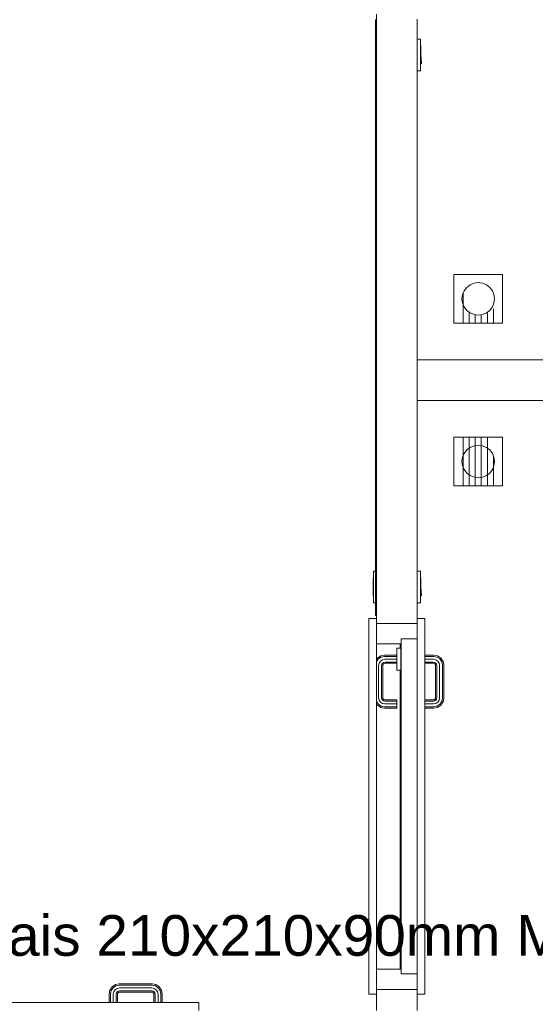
# Model space of a CAD drawing. Header units: millimetres. Extents: x 659 to 1031, y -73 to 11.
# Tile 56 of 141: x 721.25 to 723.79, y -17.77 to -12.93. Entities that reach past the tile are written whole.
import ezdxf

# ---------------------------------------------------------------- set-up
doc = ezdxf.new("R2010")
doc.units = ezdxf.units.MM
doc.header["$MEASUREMENT"] = 0
doc.linetypes.add('NULL', pattern=[0])
for name, color, linetype, lineweight in [('IFC-Elemento construtivo genérico-Contorno', 253, 'Continuous', 5), ('IFC-Parede padrão-Contorno', 44, 'Continuous', 5), ('IFC-Porta-Contorno', 142, 'Continuous', 5), ('IFC-Viga-Contorno', 66, 'Continuous', 5), ('Textos', 7, 'Continuous', 9)]:
    doc.layers.add(name, color=color, linetype=linetype, lineweight=lineweight)
doc.styles.add('Arial', font='arial.ttf')

msp = doc.modelspace()

# ---------------------------------------------------------------- linework, layer by layer
at = {"layer": 'IFC-Elemento construtivo genérico-Contorno', "color": 8, "lineweight": 5}
for p, q in [((723.2058, -13.0241), (723.2218, -13.0241)), ((723.2218, -13.1801), (723.2218, -13.0241)), ((723.2218, -13.0571), (723.2234, -13.0571)), ((723.2234, -13.1471), (723.2234, -13.0571)), ((723.2234, -13.1018), (723.2264, -13.1441)), ((723.2218, -13.1471), (723.2234, -13.1471)), ((723.2234, -13.1441), (723.2264, -13.1441)), ((723.2261, -13.1389), (723.2265, -13.1409)), ((723.2261, -13.1389), (723.2265, -13.1389)), ((723.2265, -13.1389), (723.2268, -13.139)), ((723.2265, -13.1409), (723.2269, -13.1408)), ((723.2268, -13.139), (723.2271, -13.1392)), ((723.2269, -13.1408), (723.2272, -13.1404)), ((723.2269, -13.1408), (723.227, -13.1407)), ((723.227, -13.1407), (723.2272, -13.1404)), ((723.2271, -13.1392), (723.2273, -13.1395)), ((723.2272, -13.1404), (723.2273, -13.1399)), ((723.2273, -13.1395), (723.2273, -13.1399)), ((723.2058, -13.1801), (723.2218, -13.1801)), ((723.3858, -14.1821), (723.6258, -14.1821)), ((723.3858, -14.4221), (723.3858, -14.1821)), ((723.6258, -14.4221), (723.6258, -14.1821)), ((723.4493, -14.2455), (723.4658, -14.2328)), ((723.4658, -14.2328), (723.4851, -14.2248)), ((723.4851, -14.2248), (723.5058, -14.2221)), ((723.5058, -14.2221), (723.5266, -14.2248)), ((723.5266, -14.2248), (723.5458, -14.2328)), ((723.5458, -14.2328), (723.5624, -14.2455)), ((723.4258, -14.3021), (723.4285, -14.2814)), ((723.4285, -14.2814), (723.4366, -14.2621)), ((723.4308, -14.4221), (723.4308, -14.2758)), ((723.4366, -14.2621), (723.4493, -14.2455)), ((723.5624, -14.2455), (723.5751, -14.2621)), ((723.5751, -14.2621), (723.5831, -14.2814)), ((723.5831, -14.2814), (723.5858, -14.3021)), ((723.4258, -14.3021), (723.4285, -14.3228)), ((723.4285, -14.3228), (723.4366, -14.3421)), ((723.5751, -14.3421), (723.5831, -14.3228)), ((723.5831, -14.3228), (723.5858, -14.3021)), ((723.4366, -14.3421), (723.4493, -14.3587)), ((723.4493, -14.3587), (723.4658, -14.3714)), ((723.4608, -14.4221), (723.4608, -14.3675)), ((723.4658, -14.3714), (723.4851, -14.3794)), ((723.4851, -14.3794), (723.5058, -14.3821)), ((723.4908, -14.4221), (723.4908, -14.3801)), ((723.5058, -14.3821), (723.5266, -14.3794)), ((723.5208, -14.4221), (723.5208, -14.3801)), ((723.5266, -14.3794), (723.5458, -14.3714)), ((723.5458, -14.3714), (723.5624, -14.3587)), ((723.5508, -14.4221), (723.5508, -14.3675)), ((723.5624, -14.3587), (723.5751, -14.3421)), ((723.5808, -14.4221), (723.5808, -14.3509)), ((723.3858, -14.4221), (723.6258, -14.4221)), ((723.3858, -15.2221), (723.3858, -14.9821)), ((723.3858, -14.9821), (723.6258, -14.9821)), ((723.4308, -15.2221), (723.4308, -14.9821)), ((723.4608, -15.2221), (723.4608, -14.9821)), ((723.4908, -15.2221), (723.4908, -14.9821)), ((723.5208, -15.2221), (723.5208, -14.9821)), ((723.5508, -15.2221), (723.5508, -14.9821)), ((723.5808, -14.9821), (723.5808, -14.9821)), ((723.6258, -15.2221), (723.6258, -14.9821)), ((723.4366, -15.0621), (723.4493, -15.0455)), ((723.4493, -15.0455), (723.4658, -15.0328)), ((723.4658, -15.0328), (723.4851, -15.0248)), ((723.4851, -15.0248), (723.5058, -15.0221)), ((723.5058, -15.0221), (723.5266, -15.0248)), ((723.5266, -15.0248), (723.5458, -15.0328)), ((723.5458, -15.0328), (723.5624, -15.0455)), ((723.5624, -15.0455), (723.5751, -15.0621)), ((723.4258, -15.1021), (723.4285, -15.0814)), ((723.4258, -15.1021), (723.4285, -15.1228)), ((723.4285, -15.0814), (723.4366, -15.0621)), ((723.5751, -15.0621), (723.5831, -15.0814)), ((723.5808, -15.2221), (723.5808, -15.0759)), ((723.5831, -15.0814), (723.5858, -15.1021)), ((723.5831, -15.1228), (723.5858, -15.1021)), ((723.4285, -15.1228), (723.4366, -15.1421)), ((723.4366, -15.1421), (723.4493, -15.1587)), ((723.5624, -15.1587), (723.5751, -15.1421)), ((723.5751, -15.1421), (723.5831, -15.1228)), ((723.4493, -15.1587), (723.4658, -15.1714)), ((723.4658, -15.1714), (723.4851, -15.1794)), ((723.4851, -15.1794), (723.5058, -15.1821)), ((723.5058, -15.1821), (723.5266, -15.1794)), ((723.5266, -15.1794), (723.5458, -15.1714)), ((723.5458, -15.1714), (723.5624, -15.1587)), ((723.3858, -15.2221), (723.6258, -15.2221)), ((723.4308, -15.2221), (723.4608, -15.2221)), ((723.4908, -15.2221), (723.5208, -15.2221)), ((723.5508, -15.2221), (723.5808, -15.2221)), ((722.9898, -15.7968), (722.9898, -15.6408)), ((722.9898, -15.6408), (722.9998, -15.6408)), ((723.2058, -15.6408), (723.2218, -15.6408)), ((723.2218, -15.7968), (723.2218, -15.6408)), ((722.9882, -15.6738), (722.9898, -15.6738)), ((722.9882, -15.7638), (722.9882, -15.6738)), ((723.2218, -15.6738), (723.2234, -15.6738)), ((723.2234, -15.7638), (723.2234, -15.6738)), ((723.2234, -15.7186), (723.2264, -15.7608)), ((722.9882, -15.7638), (722.9898, -15.7638)), ((723.2218, -15.7638), (723.2234, -15.7638)), ((723.2234, -15.7608), (723.2264, -15.7608)), ((723.2261, -15.7556), (723.2265, -15.7576)), ((723.2261, -15.7556), (723.2265, -15.7556)), ((723.2265, -15.7556), (723.2268, -15.7557)), ((723.2265, -15.7576), (723.2269, -15.7575)), ((723.2268, -15.7557), (723.2271, -15.756)), ((723.2269, -15.7575), (723.2272, -15.7571)), ((723.2269, -15.7575), (723.227, -15.7574)), ((723.227, -15.7574), (723.2272, -15.7571)), ((723.2271, -15.756), (723.2273, -15.7563)), ((723.2272, -15.7571), (723.2273, -15.7566)), ((723.2273, -15.7563), (723.2273, -15.7566)), ((722.9898, -15.7968), (722.9998, -15.7968)), ((723.2058, -15.7968), (723.2218, -15.7968))]:
    msp.add_line(p, q, dxfattribs=at)
at = {"layer": 'IFC-Parede padrão-Contorno', "color": 8, "lineweight": 5}
for p, q in [((723.0058, -15.8291), (723.0058, -12.9021)), ((723.2058, -15.8291), (723.2058, -12.9261)), ((723.2058, -14.6021), (726.8845, -14.6021)), ((723.2058, -14.8021), (726.8845, -14.8021)), ((723.0058, -15.8988), (723.0058, -15.8291)), ((723.2058, -15.8748), (723.2058, -15.8291)), ((723.0058, -15.8988), (723.0105, -15.8988)), ((723.0105, -15.8988), (723.2058, -15.8988)), ((723.0058, -17.7606), (723.0058, -17.6988)), ((723.0105, -17.6988), (723.2058, -17.6988)), ((723.2058, -17.7606), (723.2058, -17.7228)), ((723.0058, -17.8018), (723.0058, -17.7606)), ((723.2058, -17.8018), (723.2058, -17.7606))]:
    msp.add_line(p, q, dxfattribs=at)
at = {"layer": 'IFC-Porta-Contorno', "color": 8, "lineweight": 5}
for p, q in [((722.9678, -15.8748), (723.0058, -15.8748)), ((722.9678, -17.7228), (722.9678, -15.8748)), ((723.0058, -17.7228), (723.0058, -15.8748)), ((723.2058, -15.8748), (723.2438, -15.8748)), ((723.2058, -17.7228), (723.2058, -15.8748)), ((723.2438, -17.7228), (723.2438, -15.8748)), ((723.1258, -15.9842), (723.1258, -15.9748)), ((723.1258, -15.9748), (723.1263, -15.9748)), ((723.1258, -15.9988), (723.1258, -15.975)), ((723.1263, -15.9748), (723.2058, -15.9748)), ((723.0058, -15.9988), (723.1258, -15.9988)), ((723.1058, -16.0281), (723.1058, -16.0208)), ((723.1058, -16.0208), (723.1257, -16.0208)), ((723.1058, -16.0478), (723.1058, -16.0281)), ((723.1218, -16.0208), (723.1218, -15.9988)), ((723.1257, -16.0281), (723.1257, -16.0208)), ((723.1257, -16.0208), (723.1258, -16.021)), ((723.1257, -16.0281), (723.1258, -16.021)), ((723.1257, -16.0298), (723.1258, -16.0226)), ((723.1257, -16.0478), (723.1257, -16.0281)), ((723.1257, -16.0478), (723.1257, -16.0298)), ((723.1258, -17.6228), (723.1258, -15.9842)), ((723.1258, -16.0227), (723.1258, -16.0226)), ((723.0058, -16.0757), (723.0102, -16.0692)), ((723.0058, -16.0863), (723.0144, -16.0734)), ((723.0102, -16.0692), (723.0266, -16.0583)), ((723.0144, -16.0734), (723.0289, -16.0638)), ((723.0246, -16.0836), (723.0344, -16.0771)), ((723.0266, -16.0583), (723.0439, -16.0548)), ((723.0289, -16.0638), (723.0444, -16.0607)), ((723.0344, -16.0771), (723.0458, -16.0748)), ((723.0439, -16.0548), (723.1058, -16.0548)), ((723.0444, -16.0607), (723.1058, -16.0607)), ((723.0458, -16.0748), (723.1058, -16.0748)), ((723.1058, -16.0748), (723.1058, -16.0478)), ((723.1058, -16.1018), (723.1058, -16.0748)), ((723.1257, -16.0748), (723.1257, -16.0478)), ((723.1257, -16.0478), (723.1258, -16.0748)), ((723.1257, -16.1018), (723.1257, -16.0748)), ((723.1257, -16.1008), (723.1258, -16.0748)), ((723.1257, -16.1018), (723.1258, -16.0748)), ((723.2438, -16.0548), (723.2878, -16.0548)), ((723.2438, -16.0607), (723.2872, -16.0607)), ((723.2438, -16.0748), (723.2858, -16.0748)), ((723.2858, -16.0748), (723.2973, -16.0771)), ((723.2872, -16.0607), (723.3028, -16.0638)), ((723.2878, -16.0548), (723.3051, -16.0583)), ((723.2973, -16.0771), (723.3071, -16.0836)), ((723.3028, -16.0638), (723.3173, -16.0734)), ((723.3051, -16.0583), (723.3215, -16.0692)), ((723.3173, -16.0734), (723.3269, -16.0878)), ((723.3215, -16.0692), (723.3324, -16.0856)), ((723.0158, -16.1048), (723.0181, -16.0934)), ((723.0158, -16.2648), (723.0158, -16.1048)), ((723.0181, -16.0934), (723.0246, -16.0836)), ((723.03, -16.1062), (723.0314, -16.0989)), ((723.03, -16.2634), (723.03, -16.1062)), ((723.0314, -16.0989), (723.0348, -16.0938)), ((723.0348, -16.0938), (723.0399, -16.0904)), ((723.0358, -16.1068), (723.0369, -16.1012)), ((723.0358, -16.2629), (723.0358, -16.1068)), ((723.0369, -16.1012), (723.0391, -16.098)), ((723.0391, -16.098), (723.0422, -16.096)), ((723.0399, -16.0904), (723.0472, -16.089)), ((723.0422, -16.096), (723.0478, -16.0948)), ((723.0472, -16.089), (723.1058, -16.089)), ((723.0478, -16.0948), (723.1058, -16.0948)), ((723.1058, -16.1216), (723.1058, -16.1018)), ((723.1058, -16.1288), (723.1058, -16.1216)), ((723.1257, -16.1021), (723.1257, -16.1008)), ((723.1257, -16.1216), (723.1257, -16.1018)), ((723.1257, -16.1199), (723.1258, -16.127)), ((723.1257, -16.1216), (723.1258, -16.1286)), ((723.1257, -16.1288), (723.1257, -16.1216)), ((723.2438, -16.089), (723.2844, -16.089)), ((723.2438, -16.0948), (723.2839, -16.0948)), ((723.2839, -16.0948), (723.2895, -16.096)), ((723.2844, -16.089), (723.2918, -16.0904)), ((723.2895, -16.096), (723.2926, -16.098)), ((723.2918, -16.0904), (723.2969, -16.0938)), ((723.2926, -16.098), (723.2947, -16.1012)), ((723.2947, -16.1012), (723.2958, -16.1068)), ((723.2958, -16.2629), (723.2958, -16.1068)), ((723.2969, -16.0938), (723.3002, -16.0989)), ((723.3002, -16.0989), (723.3017, -16.1062)), ((723.3017, -16.2634), (723.3017, -16.1062)), ((723.3071, -16.0836), (723.3135, -16.0934)), ((723.3135, -16.0934), (723.3158, -16.1048)), ((723.3158, -16.2648), (723.3158, -16.1048)), ((723.3269, -16.0878), (723.33, -16.1034)), ((723.33, -16.2662), (723.33, -16.1034)), ((723.3324, -16.0856), (723.3358, -16.1029)), ((723.3358, -16.2668), (723.3358, -16.1029)), ((723.1058, -16.1288), (723.1257, -16.1288)), ((723.1218, -17.5988), (723.1218, -16.1288)), ((723.1257, -16.1288), (723.1258, -16.1286)), ((723.0158, -16.2648), (723.0181, -16.2763)), ((723.03, -16.2634), (723.0314, -16.2708)), ((723.0314, -16.2708), (723.0348, -16.2759)), ((723.0358, -16.2629), (723.0369, -16.2685)), ((723.0369, -16.2685), (723.0391, -16.2716)), ((723.0391, -16.2716), (723.0422, -16.2737)), ((723.2895, -16.2737), (723.2926, -16.2716)), ((723.2926, -16.2716), (723.2947, -16.2685)), ((723.2947, -16.2685), (723.2958, -16.2629)), ((723.2969, -16.2759), (723.3002, -16.2708)), ((723.3002, -16.2708), (723.3017, -16.2634)), ((723.3135, -16.2763), (723.3158, -16.2648)), ((723.3269, -16.2818), (723.33, -16.2662)), ((723.3324, -16.2841), (723.3358, -16.2668)), ((723.0058, -16.2834), (723.0144, -16.2962)), ((723.0058, -16.294), (723.0102, -16.3005)), ((723.0102, -16.3005), (723.0266, -16.3114)), ((723.0144, -16.2962), (723.0289, -16.3059)), ((723.0181, -16.2763), (723.0246, -16.286)), ((723.0246, -16.286), (723.0344, -16.2926)), ((723.0266, -16.3114), (723.0439, -16.3148)), ((723.0289, -16.3059), (723.0444, -16.309)), ((723.0344, -16.2926), (723.0458, -16.2948)), ((723.0348, -16.2759), (723.0399, -16.2792)), ((723.0399, -16.2792), (723.0472, -16.2807)), ((723.0422, -16.2737), (723.0478, -16.2748)), ((723.0439, -16.3148), (723.1058, -16.3148)), ((723.0444, -16.309), (723.1058, -16.309)), ((723.0458, -16.2948), (723.1058, -16.2948)), ((723.0472, -16.2807), (723.1058, -16.2807)), ((723.0478, -16.2748), (723.1058, -16.2748)), ((723.1058, -16.2807), (723.1058, -16.2748)), ((723.1058, -16.2948), (723.1058, -16.2807)), ((723.1058, -16.309), (723.1058, -16.2948)), ((723.1058, -16.3148), (723.1058, -16.309)), ((723.2438, -16.2748), (723.2839, -16.2748)), ((723.2438, -16.2807), (723.2844, -16.2807)), ((723.2438, -16.2948), (723.2858, -16.2948)), ((723.2438, -16.309), (723.2872, -16.309)), ((723.2438, -16.3148), (723.2878, -16.3148)), ((723.2839, -16.2748), (723.2895, -16.2737)), ((723.2844, -16.2807), (723.2918, -16.2792)), ((723.2858, -16.2948), (723.2973, -16.2926)), ((723.2872, -16.309), (723.3028, -16.3059)), ((723.2878, -16.3148), (723.3051, -16.3114)), ((723.2918, -16.2792), (723.2969, -16.2759)), ((723.2973, -16.2926), (723.3071, -16.286)), ((723.3028, -16.3059), (723.3173, -16.2962)), ((723.3051, -16.3114), (723.3215, -16.3005)), ((723.3071, -16.286), (723.3135, -16.2763)), ((723.3173, -16.2962), (723.3269, -16.2818)), ((723.3215, -16.3005), (723.3324, -16.2841)), ((723.0058, -17.5988), (723.1258, -17.5988)), ((723.1258, -17.6228), (723.2054, -17.6228)), ((723.2054, -17.6228), (723.2058, -17.6228)), ((721.7048, -17.6861), (721.7212, -17.6752)), ((721.7212, -17.6752), (721.7385, -17.6718)), ((721.7385, -17.6718), (721.9024, -17.6718)), ((721.9024, -17.6718), (721.9198, -17.6752)), ((721.9198, -17.6752), (721.9361, -17.6861)), ((721.6905, -17.7198), (721.6939, -17.7025)), ((721.6905, -17.7638), (721.6905, -17.7198)), ((721.6939, -17.7025), (721.7048, -17.6861)), ((721.6963, -17.7204), (721.6994, -17.7048)), ((721.6963, -17.7638), (721.6963, -17.7204)), ((721.6994, -17.7048), (721.7091, -17.6904)), ((721.7091, -17.6904), (721.7235, -17.6807)), ((721.7105, -17.7218), (721.7128, -17.7103)), ((721.7105, -17.7638), (721.7105, -17.7218)), ((721.7128, -17.7103), (721.7192, -17.7005)), ((721.7192, -17.7005), (721.729, -17.694)), ((721.7235, -17.6807), (721.7391, -17.6776)), ((721.7246, -17.7232), (721.7261, -17.7158)), ((721.7246, -17.7638), (721.7246, -17.7232)), ((721.7261, -17.7158), (721.7294, -17.7107)), ((721.729, -17.694), (721.7405, -17.6918)), ((721.7294, -17.7107), (721.7345, -17.7074)), ((721.7305, -17.7237), (721.7316, -17.7181)), ((721.7305, -17.7638), (721.7305, -17.7237)), ((721.7316, -17.7181), (721.7337, -17.715)), ((721.7337, -17.715), (721.7368, -17.7129)), ((721.7345, -17.7074), (721.7419, -17.7059)), ((721.7368, -17.7129), (721.7424, -17.7118)), ((721.7391, -17.6776), (721.9019, -17.6776)), ((721.7405, -17.6918), (721.9005, -17.6918)), ((721.7419, -17.7059), (721.8991, -17.7059)), ((721.7424, -17.7118), (721.8985, -17.7118)), ((721.8985, -17.7118), (721.9041, -17.7129)), ((721.8991, -17.7059), (721.9064, -17.7074)), ((721.9005, -17.6918), (721.9119, -17.694)), ((721.9019, -17.6776), (721.9174, -17.6807)), ((721.9041, -17.7129), (721.9073, -17.715)), ((721.9064, -17.7074), (721.9115, -17.7107)), ((721.9073, -17.715), (721.9093, -17.7181)), ((721.9093, -17.7181), (721.9105, -17.7237)), ((721.9105, -17.7638), (721.9105, -17.7237)), ((721.9115, -17.7107), (721.9149, -17.7158)), ((721.9119, -17.694), (721.9217, -17.7005)), ((721.9149, -17.7158), (721.9163, -17.7232)), ((721.9163, -17.7638), (721.9163, -17.7232)), ((721.9174, -17.6807), (721.9319, -17.6904)), ((721.9217, -17.7005), (721.9282, -17.7103)), ((721.9282, -17.7103), (721.9305, -17.7218)), ((721.9305, -17.7638), (721.9305, -17.7218)), ((721.9319, -17.6904), (721.9415, -17.7048)), ((721.9361, -17.6861), (721.947, -17.7025)), ((721.9415, -17.7048), (721.9446, -17.7204)), ((721.9446, -17.7638), (721.9446, -17.7204)), ((721.947, -17.7025), (721.9505, -17.7198)), ((721.9505, -17.7638), (721.9505, -17.7198)), ((722.9678, -17.7228), (723.0058, -17.7228)), ((723.0058, -17.6988), (723.2012, -17.6988)), ((723.2058, -17.7228), (723.2438, -17.7228)), ((720.0824, -17.7638), (722.1305, -17.7638)), ((722.1305, -17.8018), (722.1305, -17.7638))]:
    msp.add_line(p, q, dxfattribs=at)
at = {"layer": 'IFC-Viga-Contorno', "color": 8, "lineweight": 5}
for p, q in [((722.9998, -12.9293), (723.0058, -12.9293)), ((722.9998, -15.8591), (722.9998, -12.9293)), ((722.9998, -15.8591), (723.0058, -15.8591))]:
    msp.add_line(p, q, dxfattribs=at)

# ---------------------------------------------------------------- texts
at = {"layer": 'Textos', "linetype": 'NULL', "insert": (720.1833, -17.5362), "char_height": 0.2, "width": 9.09878, "attachment_point": 7, "line_spacing_factor": 0.6, "style": 'Arial'}
msp.add_mtext('9 terminais 210x210x90mm Metálica', dxfattribs=at)

doc.saveas('drawing.dxf')
